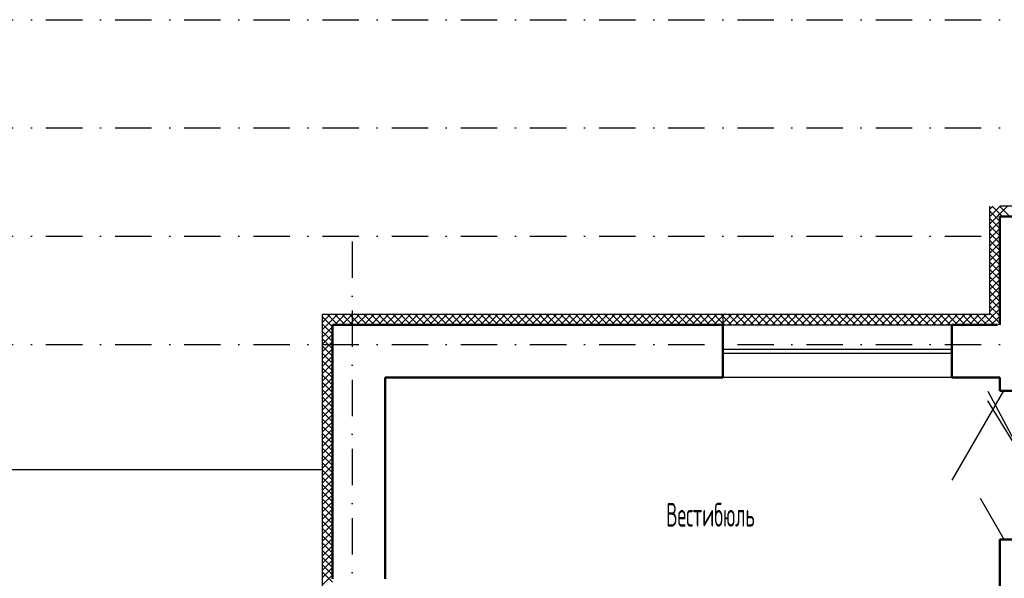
# Model space of a CAD drawing. Extents: x -1560602 to 321118, y -2308202 to -430103.
# Tile 64 of 104: x -1544803 to -1535256, y -2112761 to -2107345. Entities that reach past the tile are written whole.
import ezdxf

# ---------------------------------------------------------------- set-up
doc = ezdxf.new("R2010")
doc.units = 0
doc.header["$MEASUREMENT"] = 0
doc.linetypes.add('Dot & Dashed', pattern=[670.277762, 352.777767, -176.388884, 0, -141.111112])
doc.linetypes.add('Штрихпунктирная', pattern=[0.670278, 0.352778, -0.176389, 0, -0.141111])
doc.layers.get('0').update_dxf_attribs({"color": 255, "linetype": 'CONTINUOUS'})
for name, color, linetype in [('Оси', 253, 'Dot & Dashed'), ('отделка', 240, 'CONTINUOUS'), ('Текст', 7, 'CONTINUOUS'), ('Утеплитель', 6, 'CONTINUOUS')]:
    doc.layers.add(name, color=color, linetype=linetype)
doc.layers.add('стены', color=5, linetype='CONTINUOUS', lineweight=50)
doc.styles.get("Standard").update_dxf_attribs({"font": 'spds.shx', "width": 0.7, "height": 250})

msp = doc.modelspace()

# ---------------------------------------------------------------- linework, layer by layer
at = {"color": 0}
for p, q in [((-1535415, -2110946.7, 0), (-1535036.6, -2111659, 0)), ((-1535036.6, -2111659, 0), (-1535415, -2111040.6, 0))]:
    msp.add_line(p, q, dxfattribs=at)
at = {"color": 0, "ltscale": 100}
msp.add_line((-1545589.3, -2111704.8), (-1541869.3, -2111704.8), dxfattribs=at)
at = {"layer": 'Оси', "color": 0, "linetype": 'Штрихпунктирная', "lineweight": -3, "ltscale": 1000}
for p, q in [((-1556614.6, -2107344.8), (-1508549.3, -2107344.8)), ((-1556614.6, -2108394.8), (-1497159.3, -2108394.8)), ((-1556614.6, -2109444.8), (-1497159.3, -2109444.8)), ((-1541579.3, -2109494.8), (-1541579.3, -2132549.8)), ((-1556614.6, -2110494.8), (-1497159.3, -2110494.8))]:
    msp.add_line(p, q, dxfattribs=at)
at = {"layer": 'отделка', "color": 0, "ltscale": 100}
for p, q in [((-1537984.3, -2110304.5), (-1535764.3, -2110304.5)), ((-1537984.3, -2110539.5), (-1535764.3, -2110539.5)), ((-1537984.3, -2110579.5), (-1535764.3, -2110579.5)), ((-1535764.3, -2110814.5), (-1537984.3, -2110814.5)), ((-1535264.3, -2110944.5), (-1535764.3, -2111810.5)), ((-1535256.8, -2112384.5), (-1535486.8, -2111986.1))]:
    msp.add_line(p, q, dxfattribs=at)
at = {"layer": 'стены', "color": 0, "linetype": 'Continuous'}
for p, q in [((-1535299.3, -2109254.4), (-1535299.3, -2110304.5)), ((-1534454.3, -2109254.4), (-1535299.3, -2109254.4)), ((-1537984.3, -2110304.5), (-1541769.3, -2110304.5)), ((-1541769.3, -2110304.5), (-1541769.3, -2112764.6)), ((-1537984.3, -2110304.5), (-1537984.3, -2110374.5)), ((-1537984.3, -2110304.5), (-1537984.3, -2110374.5)), ((-1535320.6, -2110304.5), (-1535764.3, -2110304.5)), ((-1535764.3, -2110304.5), (-1535764.3, -2110374.5)), ((-1535764.3, -2110304.5), (-1535764.3, -2110374.5)), ((-1537984.3, -2110374.5), (-1537984.3, -2110814.5)), ((-1535764.3, -2110374.5), (-1535764.3, -2110814.5)), ((-1541259.3, -2110814.5), (-1537984.3, -2110814.5)), ((-1541259.3, -2112764.6), (-1541259.3, -2110814.5)), ((-1535764.3, -2110814.5), (-1535299.3, -2110814.5)), ((-1535299.3, -2110814.5), (-1535299.3, -2110944.5)), ((-1534919.3, -2110944.5), (-1535299.3, -2110944.5)), ((-1535299.3, -2112384.5), (-1535299.3, -2117874.8)), ((-1531799.3, -2112384.5), (-1535299.3, -2112384.5))]:
    msp.add_line(p, q, dxfattribs=at)
at = {"layer": 'Утеплитель', "color": 0, "linetype": 'Continuous'}
for p, q in [((-1535399.3, -2109154.4), (-1535399.3, -2110204.5)), ((-1535399.3, -2109186.4), (-1535385.3, -2109172.3)), ((-1535343.3, -2109254.4), (-1535399.3, -2109198.5)), ((-1535396.7, -2109254.4), (-1535354.1, -2109211.9)), ((-1535385.3, -2109172.3), (-1535367.4, -2109154.4)), ((-1535299.3, -2109227.7), (-1535372.6, -2109154.4)), ((-1535354.1, -2109211.9), (-1535299.3, -2109157.1)), ((-1535299.3, -2109157), (-1535301.9, -2109154.4)), ((-1534454.3, -2109154.4), (-1535299.3, -2109154.4)), ((-1535299.3, -2109157.1), (-1535296.7, -2109154.4)), ((-1535299.3, -2109227.8), (-1535226, -2109154.4)), ((-1535201.9, -2109254.4), (-1535299.3, -2109157)), ((-1535399.3, -2109257.1), (-1535396.7, -2109254.4)), ((-1535399.3, -2109327.8), (-1535326, -2109254.4)), ((-1535299.3, -2109369.2), (-1535399.3, -2109269.2)), ((-1535399.3, -2109398.5), (-1535299.3, -2109298.5)), ((-1535299.3, -2109298.5), (-1535343.3, -2109254.4)), ((-1535326, -2109254.4), (-1535323, -2109251.5)), ((-1535323, -2109251.5), (-1535299.3, -2109227.8)), ((-1535272.6, -2109254.4), (-1535299.3, -2109227.7)), ((-1535299.3, -2109439.9), (-1535399.3, -2109339.9)), ((-1535399.3, -2109469.2), (-1535299.3, -2109369.2)), ((-1535299.3, -2109510.6), (-1535399.3, -2109410.6)), ((-1535399.3, -2109539.9), (-1535299.3, -2109439.9)), ((-1535299.3, -2109581.3), (-1535399.3, -2109481.3)), ((-1535399.3, -2109610.6), (-1535299.3, -2109510.6)), ((-1535299.3, -2109652), (-1535399.3, -2109552)), ((-1535399.3, -2109681.3), (-1535299.3, -2109581.3)), ((-1535299.3, -2109722.7), (-1535399.3, -2109622.7)), ((-1535399.3, -2109752.1), (-1535299.3, -2109652.1)), ((-1535299.3, -2109793.4), (-1535399.3, -2109693.4)), ((-1535399.3, -2109822.8), (-1535299.3, -2109722.8)), ((-1535299.3, -2109864.1), (-1535399.3, -2109764.1)), ((-1535399.3, -2109893.5), (-1535299.3, -2109793.5)), ((-1535299.3, -2109934.8), (-1535399.3, -2109834.8)), ((-1535399.3, -2109964.2), (-1535299.3, -2109864.2)), ((-1535299.3, -2110005.6), (-1535399.3, -2109905.6)), ((-1535399.3, -2110034.9), (-1535299.3, -2109934.9)), ((-1535299.3, -2110076.3), (-1535399.3, -2109976.3)), ((-1535399.3, -2110105.6), (-1535299.3, -2110005.6)), ((-1535299.3, -2110147), (-1535399.3, -2110047)), ((-1535399.3, -2110176.3), (-1535299.3, -2110076.3)), ((-1535312.5, -2110204.5), (-1535399.3, -2110117.7)), ((-1535356.7, -2110204.5), (-1535299.3, -2110147)), ((-1537984.3, -2110204.5), (-1541869.3, -2110204.5)), ((-1541869.3, -2110204.5), (-1541869.3, -2115924.6)), ((-1541869.3, -2110211.7), (-1541865.7, -2110208.1)), ((-1541769.3, -2110323.8), (-1541869.3, -2110223.8)), ((-1541869.3, -2110282.4), (-1541830.4, -2110243.4)), ((-1541865.7, -2110208.1), (-1541862.1, -2110204.5)), ((-1541830.4, -2110243.4), (-1541791.4, -2110204.5)), ((-1541717.9, -2110304.5), (-1541817.9, -2110204.5)), ((-1541795, -2110278.8), (-1541720.7, -2110204.5)), ((-1541750, -2110304.5), (-1541650, -2110204.5)), ((-1541647.2, -2110304.5), (-1541747.2, -2110204.5)), ((-1541679.3, -2110304.5), (-1541579.3, -2110204.5)), ((-1541576.5, -2110304.5), (-1541676.5, -2110204.5)), ((-1541608.6, -2110304.5), (-1541508.6, -2110204.5)), ((-1541505.8, -2110304.5), (-1541605.8, -2110204.5)), ((-1541537.9, -2110304.5), (-1541437.9, -2110204.5)), ((-1541435.1, -2110304.5), (-1541535.1, -2110204.5)), ((-1541467.1, -2110304.5), (-1541367.1, -2110204.5)), ((-1541364.4, -2110304.5), (-1541464.4, -2110204.5)), ((-1541396.4, -2110304.5), (-1541296.4, -2110204.5)), ((-1541293.7, -2110304.5), (-1541393.7, -2110204.5)), ((-1541325.7, -2110304.5), (-1541225.7, -2110204.5)), ((-1541223, -2110304.5), (-1541323, -2110204.5)), ((-1541255, -2110304.5), (-1541155, -2110204.5)), ((-1541152.2, -2110304.5), (-1541252.2, -2110204.5)), ((-1541184.3, -2110304.5), (-1541084.3, -2110204.5)), ((-1541081.5, -2110304.5), (-1541181.5, -2110204.5)), ((-1541113.6, -2110304.5), (-1541013.6, -2110204.5)), ((-1541010.8, -2110304.5), (-1541110.8, -2110204.5)), ((-1541042.9, -2110304.5), (-1540942.9, -2110204.5)), ((-1540940.1, -2110304.5), (-1541040.1, -2110204.5)), ((-1540972.2, -2110304.5), (-1540872.2, -2110204.5)), ((-1540869.4, -2110304.5), (-1540969.4, -2110204.5)), ((-1540901.5, -2110304.5), (-1540801.5, -2110204.5)), ((-1540798.7, -2110304.5), (-1540898.7, -2110204.5)), ((-1540830.7, -2110304.5), (-1540730.7, -2110204.5)), ((-1540728, -2110304.5), (-1540828, -2110204.5)), ((-1540760, -2110304.5), (-1540660, -2110204.5)), ((-1540657.3, -2110304.5), (-1540757.3, -2110204.5)), ((-1540689.3, -2110304.5), (-1540589.3, -2110204.5)), ((-1540586.6, -2110304.5), (-1540686.6, -2110204.5)), ((-1540618.6, -2110304.5), (-1540518.6, -2110204.5)), ((-1540515.8, -2110304.5), (-1540615.8, -2110204.5)), ((-1540547.9, -2110304.5), (-1540447.9, -2110204.5)), ((-1540445.1, -2110304.5), (-1540545.1, -2110204.5)), ((-1540477.2, -2110304.5), (-1540377.2, -2110204.5)), ((-1540374.4, -2110304.5), (-1540474.4, -2110204.5)), ((-1540406.5, -2110304.5), (-1540306.5, -2110204.5)), ((-1540303.7, -2110304.5), (-1540403.7, -2110204.5)), ((-1540335.8, -2110304.5), (-1540235.8, -2110204.5)), ((-1540233, -2110304.5), (-1540333, -2110204.5)), ((-1540265.1, -2110304.5), (-1540165.1, -2110204.5)), ((-1540162.3, -2110304.5), (-1540262.3, -2110204.5)), ((-1540194.4, -2110304.5), (-1540094.4, -2110204.5)), ((-1540091.6, -2110304.5), (-1540191.6, -2110204.5)), ((-1540123.6, -2110304.5), (-1540023.6, -2110204.5)), ((-1540020.9, -2110304.5), (-1540120.9, -2110204.5)), ((-1540052.9, -2110304.5), (-1539952.9, -2110204.5)), ((-1539950.2, -2110304.5), (-1540050.2, -2110204.5)), ((-1539982.2, -2110304.5), (-1539882.2, -2110204.5)), ((-1539879.5, -2110304.5), (-1539979.5, -2110204.5)), ((-1539911.5, -2110304.5), (-1539811.5, -2110204.5)), ((-1539808.7, -2110304.5), (-1539908.7, -2110204.5)), ((-1539840.8, -2110304.5), (-1539740.8, -2110204.5)), ((-1539738, -2110304.5), (-1539838, -2110204.5)), ((-1539770.1, -2110304.5), (-1539670.1, -2110204.5)), ((-1539667.3, -2110304.5), (-1539767.3, -2110204.5)), ((-1539699.4, -2110304.5), (-1539599.4, -2110204.5)), ((-1539596.6, -2110304.5), (-1539696.6, -2110204.5)), ((-1539628.7, -2110304.5), (-1539528.7, -2110204.5)), ((-1539525.9, -2110304.5), (-1539625.9, -2110204.5)), ((-1539558, -2110304.5), (-1539458, -2110204.5)), ((-1539455.2, -2110304.5), (-1539555.2, -2110204.5)), ((-1539487.2, -2110304.5), (-1539387.2, -2110204.5)), ((-1539384.5, -2110304.5), (-1539484.5, -2110204.5)), ((-1539416.5, -2110304.5), (-1539316.5, -2110204.5)), ((-1539313.8, -2110304.5), (-1539413.8, -2110204.5)), ((-1539345.8, -2110304.5), (-1539245.8, -2110204.5)), ((-1539243.1, -2110304.5), (-1539343.1, -2110204.5)), ((-1539275.1, -2110304.5), (-1539175.1, -2110204.5)), ((-1539172.3, -2110304.5), (-1539272.3, -2110204.5)), ((-1539204.4, -2110304.5), (-1539104.4, -2110204.5)), ((-1539101.6, -2110304.5), (-1539201.6, -2110204.5)), ((-1539133.7, -2110304.5), (-1539033.7, -2110204.5)), ((-1539030.9, -2110304.5), (-1539130.9, -2110204.5)), ((-1539063, -2110304.5), (-1538963, -2110204.5)), ((-1538960.2, -2110304.5), (-1539060.2, -2110204.5)), ((-1538992.3, -2110304.5), (-1538892.3, -2110204.5)), ((-1538889.5, -2110304.5), (-1538989.5, -2110204.5)), ((-1538921.6, -2110304.5), (-1538821.6, -2110204.5)), ((-1538818.8, -2110304.5), (-1538918.8, -2110204.5)), ((-1538850.8, -2110304.5), (-1538750.8, -2110204.5)), ((-1538748.1, -2110304.5), (-1538848.1, -2110204.5)), ((-1538780.1, -2110304.5), (-1538680.1, -2110204.5)), ((-1538677.4, -2110304.5), (-1538777.4, -2110204.5)), ((-1538709.4, -2110304.5), (-1538609.4, -2110204.5)), ((-1538606.7, -2110304.5), (-1538706.7, -2110204.5)), ((-1538638.7, -2110304.5), (-1538538.7, -2110204.5)), ((-1538536, -2110304.5), (-1538636, -2110204.5)), ((-1538568, -2110304.5), (-1538468, -2110204.5)), ((-1538465.2, -2110304.5), (-1538565.2, -2110204.5)), ((-1538497.3, -2110304.5), (-1538397.3, -2110204.5)), ((-1538394.5, -2110304.5), (-1538494.5, -2110204.5)), ((-1538426.6, -2110304.5), (-1538326.6, -2110204.5)), ((-1538323.8, -2110304.5), (-1538423.8, -2110204.5)), ((-1538355.9, -2110304.5), (-1538255.9, -2110204.5)), ((-1538253.1, -2110304.5), (-1538353.1, -2110204.5)), ((-1538285.2, -2110304.5), (-1538185.2, -2110204.5)), ((-1538182.4, -2110304.5), (-1538282.4, -2110204.5)), ((-1538214.5, -2110304.5), (-1538114.5, -2110204.5)), ((-1538111.7, -2110304.5), (-1538211.7, -2110204.5)), ((-1538143.7, -2110304.5), (-1538043.7, -2110204.5)), ((-1538041, -2110304.5), (-1538141, -2110204.5)), ((-1538073, -2110304.5), (-1537984.3, -2110215.7)), ((-1537984.3, -2110290.4), (-1538070.3, -2110204.5)), ((-1537984.3, -2110219.7), (-1537999.6, -2110204.5)), ((-1537984.3, -2110204.5), (-1537984.3, -2110304.5)), ((-1537984.3, -2110204.5), (-1537984.3, -2110304.5)), ((-1535399.3, -2110204.5), (-1537984.3, -2110204.5)), ((-1537984.3, -2110215.7), (-1537973, -2110204.5)), ((-1537984.3, -2110286.4), (-1537902.3, -2110204.5)), ((-1537899.6, -2110304.5), (-1537984.3, -2110219.7)), ((-1537931.6, -2110304.5), (-1537831.6, -2110204.5)), ((-1537828.8, -2110304.5), (-1537928.8, -2110204.5)), ((-1537860.9, -2110304.5), (-1537760.9, -2110204.5)), ((-1537758.1, -2110304.5), (-1537858.1, -2110204.5)), ((-1537790.2, -2110304.5), (-1537690.2, -2110204.5)), ((-1537687.4, -2110304.5), (-1537787.4, -2110204.5)), ((-1537719.5, -2110304.5), (-1537619.5, -2110204.5)), ((-1537616.7, -2110304.5), (-1537716.7, -2110204.5)), ((-1537648.8, -2110304.5), (-1537548.8, -2110204.5)), ((-1537546, -2110304.5), (-1537646, -2110204.5)), ((-1537578.1, -2110304.5), (-1537478.1, -2110204.5)), ((-1537475.3, -2110304.5), (-1537575.3, -2110204.5)), ((-1537507.3, -2110304.5), (-1537407.3, -2110204.5)), ((-1537404.6, -2110304.5), (-1537504.6, -2110204.5)), ((-1537436.6, -2110304.5), (-1537336.6, -2110204.5)), ((-1537333.9, -2110304.5), (-1537433.9, -2110204.5)), ((-1537365.9, -2110304.5), (-1537265.9, -2110204.5)), ((-1537263.2, -2110304.5), (-1537363.2, -2110204.5)), ((-1537295.2, -2110304.5), (-1537195.2, -2110204.5)), ((-1537192.4, -2110304.5), (-1537292.4, -2110204.5)), ((-1537224.5, -2110304.5), (-1537124.5, -2110204.5)), ((-1537121.7, -2110304.5), (-1537221.7, -2110204.5)), ((-1537153.8, -2110304.5), (-1537053.8, -2110204.5)), ((-1537051, -2110304.5), (-1537151, -2110204.5)), ((-1537083.1, -2110304.5), (-1536983.1, -2110204.5)), ((-1536980.3, -2110304.5), (-1537080.3, -2110204.5)), ((-1537012.4, -2110304.5), (-1536912.4, -2110204.5)), ((-1536909.6, -2110304.5), (-1537009.6, -2110204.5)), ((-1536941.7, -2110304.5), (-1536841.7, -2110204.5)), ((-1536838.9, -2110304.5), (-1536938.9, -2110204.5)), ((-1536870.9, -2110304.5), (-1536770.9, -2110204.5)), ((-1536768.2, -2110304.5), (-1536868.2, -2110204.5)), ((-1536800.2, -2110304.5), (-1536700.2, -2110204.5)), ((-1536697.5, -2110304.5), (-1536797.5, -2110204.5)), ((-1536729.5, -2110304.5), (-1536629.5, -2110204.5)), ((-1536626.8, -2110304.5), (-1536726.8, -2110204.5)), ((-1536658.8, -2110304.5), (-1536558.8, -2110204.5)), ((-1536556.1, -2110304.5), (-1536656.1, -2110204.5)), ((-1536588.1, -2110304.5), (-1536488.1, -2110204.5)), ((-1536485.3, -2110304.5), (-1536585.3, -2110204.5)), ((-1536517.4, -2110304.5), (-1536417.4, -2110204.5)), ((-1536414.6, -2110304.5), (-1536514.6, -2110204.5)), ((-1536446.7, -2110304.5), (-1536346.7, -2110204.5)), ((-1536343.9, -2110304.5), (-1536443.9, -2110204.5)), ((-1536376, -2110304.5), (-1536276, -2110204.5)), ((-1536273.2, -2110304.5), (-1536373.2, -2110204.5)), ((-1536305.3, -2110304.5), (-1536205.3, -2110204.5)), ((-1536202.5, -2110304.5), (-1536302.5, -2110204.5)), ((-1536234.6, -2110304.5), (-1536134.6, -2110204.5)), ((-1536131.8, -2110304.5), (-1536231.8, -2110204.5)), ((-1536163.8, -2110304.5), (-1536063.8, -2110204.5)), ((-1536061.1, -2110304.5), (-1536161.1, -2110204.5)), ((-1536093.1, -2110304.5), (-1535993.1, -2110204.5)), ((-1535990.4, -2110304.5), (-1536090.4, -2110204.5)), ((-1536022.4, -2110304.5), (-1535922.4, -2110204.5)), ((-1535919.7, -2110304.5), (-1536019.7, -2110204.5)), ((-1535951.7, -2110304.5), (-1535851.7, -2110204.5)), ((-1535848.9, -2110304.5), (-1535948.9, -2110204.5)), ((-1535881, -2110304.5), (-1535781, -2110204.5)), ((-1535778.2, -2110304.5), (-1535878.2, -2110204.5)), ((-1535810.3, -2110304.5), (-1535710.3, -2110204.5)), ((-1535707.5, -2110304.5), (-1535807.5, -2110204.5)), ((-1535739.6, -2110304.5), (-1535639.6, -2110204.5)), ((-1535636.8, -2110304.5), (-1535736.8, -2110204.5)), ((-1535668.9, -2110304.5), (-1535568.9, -2110204.5)), ((-1535566.1, -2110304.5), (-1535666.1, -2110204.5)), ((-1535598.2, -2110304.5), (-1535498.2, -2110204.5)), ((-1535495.4, -2110304.5), (-1535595.4, -2110204.5)), ((-1535527.4, -2110304.5), (-1535427.4, -2110204.5)), ((-1535424.7, -2110304.5), (-1535524.7, -2110204.5)), ((-1535456.7, -2110304.5), (-1535399.3, -2110247)), ((-1535399.3, -2110259.1), (-1535454, -2110204.5)), ((-1535383.3, -2110204.5), (-1535399.3, -2110188.4)), ((-1535399.3, -2110247), (-1535380.6, -2110228.3)), ((-1535354, -2110304.5), (-1535399.3, -2110259.1)), ((-1535386, -2110304.5), (-1535349.4, -2110267.9)), ((-1535299.3, -2110288.4), (-1535383.3, -2110204.5)), ((-1535380.6, -2110228.3), (-1535356.7, -2110204.5)), ((-1535349.4, -2110267.9), (-1535299.3, -2110217.7)), ((-1535299.3, -2110217.7), (-1535312.5, -2110204.5)), ((-1541869.3, -2110353.1), (-1541795, -2110278.8)), ((-1541769.3, -2110394.5), (-1541869.3, -2110294.5)), ((-1541869.3, -2110423.8), (-1541769.3, -2110323.8)), ((-1538002.3, -2110304.5), (-1537984.3, -2110286.4)), ((-1537970.3, -2110304.5), (-1537984.3, -2110290.4)), ((-1535315.3, -2110304.5), (-1535299.3, -2110288.5)), ((-1541769.3, -2110465.2), (-1541869.3, -2110365.2)), ((-1541869.3, -2110494.5), (-1541769.3, -2110394.5)), ((-1541769.3, -2110535.9), (-1541869.3, -2110435.9)), ((-1541869.3, -2110565.2), (-1541769.3, -2110465.2)), ((-1541769.3, -2110606.6), (-1541869.3, -2110506.6)), ((-1541869.3, -2110635.9), (-1541769.3, -2110535.9)), ((-1541769.3, -2110677.3), (-1541869.3, -2110577.3)), ((-1541869.3, -2110706.6), (-1541769.3, -2110606.6)), ((-1541769.3, -2110748), (-1541869.3, -2110648)), ((-1541869.3, -2110777.3), (-1541769.3, -2110677.3)), ((-1541769.3, -2110818.8), (-1541869.3, -2110718.8)), ((-1541869.3, -2110848), (-1541769.3, -2110748)), ((-1541769.3, -2110889.5), (-1541869.3, -2110789.5)), ((-1541869.3, -2110918.8), (-1541769.3, -2110818.8)), ((-1541769.3, -2110960.2), (-1541869.3, -2110860.2)), ((-1541869.3, -2110989.5), (-1541769.3, -2110889.5)), ((-1541769.3, -2111030.9), (-1541869.3, -2110930.9)), ((-1541869.3, -2111060.2), (-1541769.3, -2110960.2)), ((-1541769.3, -2111101.6), (-1541869.3, -2111001.6)), ((-1541869.3, -2111130.9), (-1541769.3, -2111030.9)), ((-1541769.3, -2111172.3), (-1541869.3, -2111072.3)), ((-1541869.3, -2111201.6), (-1541769.3, -2111101.6)), ((-1541769.3, -2111243), (-1541869.3, -2111143)), ((-1541869.3, -2111272.3), (-1541769.3, -2111172.3)), ((-1541769.3, -2111313.7), (-1541869.3, -2111213.7)), ((-1541869.3, -2111343), (-1541769.3, -2111243)), ((-1541769.3, -2111384.4), (-1541869.3, -2111284.4)), ((-1541869.3, -2111413.7), (-1541769.3, -2111313.7)), ((-1541769.3, -2111455.2), (-1541869.3, -2111355.2)), ((-1541869.3, -2111484.4), (-1541769.3, -2111384.4)), ((-1541769.3, -2111525.9), (-1541869.3, -2111425.9)), ((-1541869.3, -2111555.2), (-1541769.3, -2111455.2)), ((-1541769.3, -2111596.6), (-1541869.3, -2111496.6)), ((-1541869.3, -2111625.9), (-1541769.3, -2111525.9)), ((-1541769.3, -2111667.3), (-1541869.3, -2111567.3)), ((-1541869.3, -2111696.6), (-1541769.3, -2111596.6)), ((-1541769.3, -2111738), (-1541869.3, -2111638)), ((-1541869.3, -2111767.3), (-1541769.3, -2111667.3)), ((-1541769.3, -2111808.7), (-1541869.3, -2111708.7)), ((-1541869.3, -2111838), (-1541769.3, -2111738)), ((-1541769.3, -2111879.4), (-1541869.3, -2111779.4)), ((-1541869.3, -2111908.7), (-1541769.3, -2111808.7)), ((-1541769.3, -2111950.1), (-1541869.3, -2111850.1)), ((-1541869.3, -2111979.4), (-1541769.3, -2111879.4)), ((-1541769.3, -2112020.8), (-1541869.3, -2111920.8)), ((-1541869.3, -2112050.1), (-1541769.3, -2111950.1)), ((-1541769.3, -2112091.5), (-1541869.3, -2111991.5)), ((-1541869.3, -2112120.8), (-1541769.3, -2112020.8)), ((-1541769.3, -2112162.3), (-1541869.3, -2112062.3)), ((-1541869.3, -2112191.5), (-1541769.3, -2112091.5)), ((-1541769.3, -2112233), (-1541869.3, -2112133)), ((-1541869.3, -2112262.3), (-1541769.3, -2112162.3)), ((-1541769.3, -2112303.7), (-1541869.3, -2112203.7)), ((-1541869.3, -2112333), (-1541769.3, -2112233)), ((-1541769.3, -2112374.4), (-1541869.3, -2112274.4)), ((-1541869.3, -2112403.7), (-1541769.3, -2112303.7)), ((-1541769.3, -2112445.1), (-1541869.3, -2112345.1)), ((-1541869.3, -2112474.4), (-1541769.3, -2112374.4)), ((-1541769.3, -2112515.8), (-1541869.3, -2112415.8)), ((-1541869.3, -2112545.1), (-1541769.3, -2112445.1)), ((-1541769.3, -2112586.5), (-1541869.3, -2112486.5)), ((-1541869.3, -2112615.8), (-1541769.3, -2112515.8)), ((-1541769.3, -2112657.2), (-1541869.3, -2112557.2)), ((-1541869.3, -2112686.5), (-1541769.3, -2112586.5)), ((-1541769.3, -2112727.9), (-1541869.3, -2112627.9)), ((-1541869.3, -2112757.2), (-1541769.3, -2112657.2)), ((-1541769.3, -2112798.7), (-1541869.3, -2112698.7)), ((-1541869.3, -2112827.9), (-1541769.3, -2112727.9))]:
    msp.add_line(p, q, dxfattribs=at)

# ---------------------------------------------------------------- texts
at = {"layer": 'Текст', "color": 0, "linetype": 'Continuous', "width": 0.7}
msp.add_text('Вестибюль', height=230, dxfattribs=at).set_placement((-1538533.9, -2112259.4))

doc.saveas('drawing.dxf')
